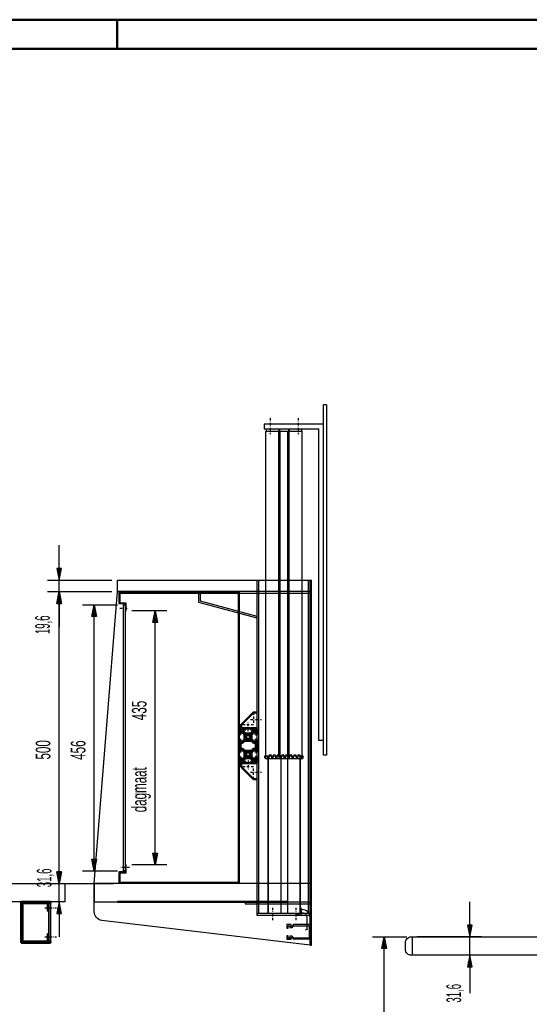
# Model space of a CAD drawing. Extents: x -13867 to -9787, y -294 to 2556.
# Tile 3 of 4: x -11804 to -10932, y 870 to 2556. Entities that reach past the tile are written whole.
import ezdxf
from ezdxf.enums import TextEntityAlignment as Align

# ---------------------------------------------------------------- set-up
doc = ezdxf.new("R2010")
doc.units = 0
doc.header["$MEASUREMENT"] = 0
doc.linetypes.add('DASHDOT', pattern=[8.5, 4, -2, 0.5, -2])
doc.linetypes.add('HIDDEN', pattern=[7, 4, -3])
doc.layers.get('0').update_dxf_attribs({"linetype": 'CONTINUOUS'})
for name, color, linetype in [('DIM49', 4, 'CONTINUOUS'), ('LE_HIDDEN', 7, 'CONTINUOUS'), ('LE_MIDDLE', 7, 'CONTINUOUS'), ('TXT_DIM49', 2, 'CONTINUOUS')]:
    doc.layers.add(name, color=color, linetype=linetype)
doc.layers.add('LE_ALL', color=7, linetype='CONTINUOUS', lineweight=50)

# ---------------------------------------------------------------- blocks, each defined once
blk = doc.blocks.new('_D3', base_point=(-11726.7, 1045))
at = {"layer": 'DIM49', "color": 1}
for p, q in [((-11736.7, 1096.6), (-11736.7, 1136.6)), ((-11732.7, 1096.6), (-11740.7, 1096.6)), ((-11740.7, 1096.6), (-11736.7, 1076.6)), ((-11736.7, 1076.6), (-11732.7, 1096.6)), ((-11738.7, 1095.6), (-11738.7, 1087.6)), ((-11736.7, 1095.6), (-11736.7, 1077.6)), ((-11734.7, 1095.6), (-11734.7, 1087.6)), ((-11756.7, 1076.6), (-11643.7, 1076.6)), ((-11736.7, 1045), (-11736.7, 1076.6)), ((-11736.7, 1045), (-11740.7, 1025)), ((-11738.7, 1026), (-11738.7, 1034)), ((-11732.7, 1025), (-11736.7, 1045)), ((-11736.7, 1026), (-11736.7, 1044)), ((-11734.7, 1026), (-11734.7, 1034)), ((-11740.7, 1025), (-11732.7, 1025)), ((-11736.7, 1025), (-11736.7, 985))]:
    blk.add_line(p, q, dxfattribs=at)
at = {"layer": 'TXT_DIM49', "width": 0.491}
blk.add_text('31,6', height=25, rotation=90, dxfattribs=at).set_placement((-11749.8, 1086.3), align=Align.CENTER)
blk = doc.blocks.new('_D4', base_point=(-11636.7, 1576.6))
at = {"layer": 'DIM49', "color": 1}
for p, q in [((-11756.7, 1576.6), (-11646.7, 1576.6)), ((-11740.7, 1556.6), (-11736.7, 1576.6)), ((-11736.7, 1576.6), (-11732.7, 1556.6)), ((-11736.7, 1557.6), (-11736.7, 1575.6)), ((-11732.7, 1556.6), (-11740.7, 1556.6)), ((-11738.7, 1557.6), (-11738.7, 1565.6)), ((-11736.7, 1096.6), (-11736.7, 1556.6)), ((-11734.7, 1557.6), (-11734.7, 1565.6)), ((-11736.7, 1076.6), (-11740.7, 1096.6)), ((-11740.7, 1096.6), (-11732.7, 1096.6)), ((-11732.7, 1096.6), (-11736.7, 1076.6)), ((-11738.7, 1095.6), (-11738.7, 1087.6)), ((-11736.7, 1095.6), (-11736.7, 1077.6)), ((-11734.7, 1095.6), (-11734.7, 1087.6)), ((-11756.7, 1076.6), (-11643.7, 1076.6))]:
    blk.add_line(p, q, dxfattribs=at)
at = {"layer": 'TXT_DIM49', "width": 0.596}
blk.add_text('500', height=25, rotation=90, dxfattribs=at).set_placement((-11751.7, 1305.6), align=Align.CENTER)
blk = doc.blocks.new('_D5', base_point=(-11636.7, 1576.6))
at = {"layer": 'DIM49', "color": 1}
for p, q in [((-11736.7, 1616.2), (-11736.7, 1656.2)), ((-11732.7, 1616.2), (-11740.7, 1616.2)), ((-11740.7, 1616.2), (-11736.7, 1596.2)), ((-11738.7, 1615.2), (-11738.7, 1607.2)), ((-11736.7, 1596.2), (-11732.7, 1616.2)), ((-11736.7, 1615.2), (-11736.7, 1597.2)), ((-11734.7, 1615.2), (-11734.7, 1607.2)), ((-11756.7, 1596.2), (-11646.7, 1596.2)), ((-11736.7, 1576.6), (-11736.7, 1596.2)), ((-11756.7, 1576.6), (-11646.7, 1576.6)), ((-11736.7, 1576.6), (-11740.7, 1556.6)), ((-11732.7, 1556.6), (-11736.7, 1576.6)), ((-11736.7, 1557.6), (-11736.7, 1575.6)), ((-11740.7, 1556.6), (-11732.7, 1556.6)), ((-11738.7, 1557.6), (-11738.7, 1565.6)), ((-11736.7, 1556.6), (-11736.7, 1516.6)), ((-11734.7, 1557.6), (-11734.7, 1565.6))]:
    blk.add_line(p, q, dxfattribs=at)
at = {"layer": 'TXT_DIM49', "width": 0.491}
blk.add_text('19,6', height=25, rotation=90, dxfattribs=at).set_placement((-11752.7, 1519.9), align=Align.CENTER)
blk = doc.blocks.new('_D6', base_point=(-11626.7, 1098.1))
at = {"layer": 'DIM49', "color": 1}
for p, q in [((-11696.7, 1554.1), (-11636.7, 1554.1)), ((-11680.7, 1534.1), (-11676.7, 1554.1)), ((-11676.7, 1554.1), (-11672.7, 1534.1)), ((-11676.7, 1535.1), (-11676.7, 1553.1)), ((-11678.7, 1535.1), (-11678.7, 1543.1)), ((-11674.7, 1535.1), (-11674.7, 1543.1)), ((-11672.7, 1534.1), (-11680.7, 1534.1)), ((-11676.7, 1118.1), (-11676.7, 1534.1)), ((-11676.7, 1098.1), (-11680.7, 1118.1)), ((-11680.7, 1118.1), (-11672.7, 1118.1)), ((-11678.7, 1117.1), (-11678.7, 1109.1)), ((-11672.7, 1118.1), (-11676.7, 1098.1)), ((-11676.7, 1117.1), (-11676.7, 1099.1)), ((-11674.7, 1117.1), (-11674.7, 1109.1)), ((-11696.7, 1098.1), (-11636.7, 1098.1))]:
    blk.add_line(p, q, dxfattribs=at)
at = {"layer": 'TXT_DIM49', "width": 0.596}
blk.add_text('456', height=25, rotation=90, dxfattribs=at).set_placement((-11691.7, 1305.1), align=Align.CENTER)
blk = doc.blocks.new('_D7', base_point=(-11622.2, 1108.6))
at = {"layer": 'DIM49', "color": 1}
for p, q in [((-11552.2, 1543.6), (-11612.2, 1543.6)), ((-11576.2, 1523.6), (-11572.2, 1543.6)), ((-11572.2, 1543.6), (-11568.2, 1523.6)), ((-11572.2, 1524.6), (-11572.2, 1542.6)), ((-11568.2, 1523.6), (-11576.2, 1523.6)), ((-11574.2, 1524.6), (-11574.2, 1532.6)), ((-11572.2, 1128.6), (-11572.2, 1523.6)), ((-11570.2, 1524.6), (-11570.2, 1532.6)), ((-11572.2, 1108.6), (-11576.2, 1128.6)), ((-11576.2, 1128.6), (-11568.2, 1128.6)), ((-11574.2, 1127.6), (-11574.2, 1119.6)), ((-11568.2, 1128.6), (-11572.2, 1108.6)), ((-11572.2, 1127.6), (-11572.2, 1109.6)), ((-11570.2, 1127.6), (-11570.2, 1119.6)), ((-11552.2, 1108.6), (-11612.2, 1108.6))]:
    blk.add_line(p, q, dxfattribs=at)
at = {"layer": 'TXT_DIM49'}
for s, width, p in [('435', 0.596, (-11587.2, 1373)), ('dagmaat', 0.592, (-11587.2, 1237.2))]:
    blk.add_text(s, height=25, rotation=90, dxfattribs=dict(at, width=width)).set_placement(p, align=Align.CENTER)
blk = doc.blocks.new('_D19', base_point=(-11133.7, 953.6))
at = {"layer": 'DIM49', "color": 1}
for p, q in [((-11033.7, 1005.2), (-11033.7, 1045.2)), ((-11029.7, 1005.2), (-11037.7, 1005.2)), ((-11037.7, 1005.2), (-11033.7, 985.2)), ((-11035.7, 1004.2), (-11035.7, 996.2)), ((-11033.7, 985.2), (-11029.7, 1005.2)), ((-11033.7, 1004.2), (-11033.7, 986.2)), ((-11031.7, 1004.2), (-11031.7, 996.2)), ((-11013.7, 985.2), (-11123.7, 985.2)), ((-11033.7, 953.6), (-11033.7, 985.2)), ((-11013.7, 953.6), (-11123.7, 953.6)), ((-11033.7, 953.6), (-11037.7, 933.6)), ((-11029.7, 933.6), (-11033.7, 953.6)), ((-11033.7, 934.6), (-11033.7, 952.6)), ((-11037.7, 933.6), (-11029.7, 933.6)), ((-11035.7, 934.6), (-11035.7, 942.6)), ((-11033.7, 933.6), (-11033.7, 888.5)), ((-11031.7, 934.6), (-11031.7, 942.6))]:
    blk.add_line(p, q, dxfattribs=at)
at = {"layer": 'TXT_DIM49', "width": 0.491}
blk.add_text('31,6', height=25, rotation=90, dxfattribs=at).set_placement((-11048.7, 888.5), align=Align.CENTER)
blk = doc.blocks.new('_D20', base_point=(-11180.4, 316.6))
at = {"layer": 'DIM49', "color": 1}
for p, q in [((-11200.4, 985.2), (-11141.7, 985.2)), ((-11184.4, 965.2), (-11180.4, 985.2)), ((-11180.4, 985.2), (-11176.4, 965.2)), ((-11180.4, 966.2), (-11180.4, 984.2)), ((-11176.4, 965.2), (-11184.4, 965.2)), ((-11182.4, 966.2), (-11182.4, 974.2)), ((-11180.4, 336.6), (-11180.4, 965.2)), ((-11178.4, 966.2), (-11178.4, 974.2)), ((-11180.4, 316.6), (-11184.4, 336.6)), ((-11184.4, 336.6), (-11176.4, 336.6)), ((-11182.4, 335.6), (-11182.4, 327.6)), ((-11176.4, 336.6), (-11180.4, 316.6)), ((-11180.4, 335.6), (-11180.4, 317.6)), ((-11178.4, 335.6), (-11178.4, 327.6))]:
    blk.add_line(p, q, dxfattribs=at)
at = {"layer": 'TXT_DIM49', "width": 0.535}
blk.add_text('668,6', height=25, rotation=90, dxfattribs=at).set_placement((-11195.4, 618.8), align=Align.CENTER)

msp = doc.modelspace()

# ---------------------------------------------------------------- linework, layer by layer
for p, q in [((-11284.2, 1296.6), (-11284.2, 1896.6)), ((-11279.2, 1896.6), (-11284.2, 1896.6)), ((-11279.2, 1896.6), (-11279.2, 1296.6)), ((-11360.6, 1855.6), (-11360.6, 1851.6)), ((-11359.6, 1855.6), (-11359.6, 1851.6)), ((-11343.8, 1855.6), (-11343.8, 1851.6)), ((-11342.8, 1855.6), (-11342.8, 1851.6)), ((-11382.7, 1851.6), (-11320.7, 1851.6)), ((-11382.7, 1295.1), (-11382.7, 1851.6)), ((-11360.7, 1295.1), (-11360.7, 1851.6)), ((-11358.4, 1295.1), (-11358.4, 1851.6)), ((-11345, 1295.1), (-11345, 1851.6)), ((-11342.7, 1295.1), (-11342.7, 1851.6)), ((-11320.7, 1295.1), (-11320.7, 1851.6)), ((-11636.7, 1596.2), (-11304.7, 1596.2)), ((-11636.7, 1576.6), (-11636.7, 1596.2)), ((-11398.2, 1596.2), (-11398.2, 1022)), ((-11395.2, 1596.2), (-11395.2, 1025)), ((-11309.7, 1025), (-11309.7, 1596.2)), ((-11306.7, 971.2), (-11306.7, 1596.2)), ((-11306.7, 1022), (-11306.7, 1596.2)), ((-11304.7, 971.2), (-11304.7, 1596.2)), ((-11676.7, 1076.6), (-11636.7, 1576.6)), ((-11306.7, 1576.6), (-11636.7, 1576.6)), ((-11633.7, 1555.6), (-11633.7, 1575.6)), ((-11633.7, 1575.6), (-11428.7, 1575.6)), ((-11632.2, 1574.1), (-11430.2, 1574.1)), ((-11518.2, 1576.6), (-11518.2, 1573.6)), ((-11306.7, 1573.6), (-11518.2, 1573.6)), ((-11498.2, 1573.6), (-11498.2, 1558.6)), ((-11495.2, 1573.6), (-11495.2, 1560.9)), ((-11623.7, 1555.6), (-11633.7, 1555.6)), ((-11498.2, 1558.6), (-11398.2, 1531.8)), ((-11623.7, 1543.6), (-11622.2, 1543.6)), ((-11400.2, 1342.6), (-11409.1, 1342.6)), ((-11384.3, 1292), (-11384.4, 1295.1)), ((-11384.4, 1295.1), (-11319, 1295.1)), ((-11321.1, 1290.1), (-11382.3, 1290.1)), ((-11379.2, 1290.1), (-11379.2, 1025)), ((-11378.7, 1290.1), (-11378.7, 1025)), ((-11357.4, 1290.1), (-11357.4, 1025)), ((-11346, 1290.1), (-11346, 1025)), ((-11324.7, 1290.1), (-11324.7, 1025)), ((-11324.2, 1290.1), (-11324.2, 1025)), ((-11319.1, 1292), (-11319, 1295.1)), ((-11279.2, 1296.6), (-11284.2, 1296.6)), ((-11622.2, 1108.6), (-11623.7, 1108.6)), ((-11306.7, 1076.6), (-11676.7, 1076.6)), ((-11676.7, 1028.3), (-11676.7, 1076.6)), ((-11676.7, 1076.6), (-11676.7, 1045)), ((-11754.2, 977), (-11754.2, 1043)), ((-11676.7, 1045), (-11306.7, 1045)), ((-11418.2, 1045), (-11418.2, 1042)), ((-11418.2, 1042), (-11306.7, 1042)), ((-11346, 1038.5), (-11346, 1025)), ((-11324.7, 1038.5), (-11324.7, 1025)), ((-11324.2, 1038.5), (-11324.2, 1023)), ((-11323.7, 1035), (-11324.2, 1035)), ((-11322.2, 1033.5), (-11322.2, 1024.5)), ((-11322.2, 1032), (-11320.8, 1032)), ((-11306.7, 1025), (-11398.2, 1025)), ((-11306.7, 1022), (-11398.2, 1022)), ((-11324.2, 1025), (-11379.2, 1025)), ((-11329.2, 1025), (-11329.2, 1024.5)), ((-11327.2, 1023), (-11327.7, 1023)), ((-11324.2, 1025), (-11327.2, 1025)), ((-11327.2, 1025), (-11327.2, 1023)), ((-11323.7, 1023), (-11324.2, 1023)), ((-11312.8, 1018.4), (-11312.8, 997.8)), ((-11307.2, 1018.4), (-11307.2, 999.3)), ((-11307.2, 1018.4), (-11307.2, 999.3)), ((-11344.2, 1007.2), (-11344.2, 1007.2)), ((-11344.2, 1005.2), (-11344.2, 1005.2)), ((-11339.7, 981.2), (-11346.7, 981.2)), ((-11306.7, 981.2), (-11335.5, 981.2)), ((-11131.7, 953.6), (-11131.7, 985.2)), ((-11304.7, 971.2), (-11306.7, 971.2)), ((-11306.7, 971.2), (-11304.7, 971.2))]:
    msp.add_line(p, q)
for points in [[(-11284.2, 1863.6), (-11385.7, 1863.6), (-11385.7, 1855.6), (-11292.2, 1855.6)], [(-11381.8, 1851.6), (-11381.8, 1855.6), (-11321.6, 1855.6), (-11321.6, 1851.6)], [(-11284.2, 1321.6), (-11292.2, 1321.6), (-11292.2, 1855.6)], [(-11428.7, 1575.6), (-11428.7, 1076.6), (-11633.7, 1076.6), (-11633.7, 1096.6)], [(-11622.2, 1543.6), (-11622.2, 1557.1), (-11632.2, 1557.1), (-11632.2, 1574.3)], [(-11430.2, 1574.1), (-11430.2, 1078.1), (-11631.7, 1078.1)], [(-11623.7, 1555.6), (-11623.7, 1096.6), (-11633.7, 1096.6)], [(-11623.7, 1098.1), (-11626.7, 1098.1), (-11626.7, 1554.1), (-11623.7, 1554.1)], [(-11495.2, 1560.9), (-11398.2, 1534.9), (-11399, 1532)], [(-11632.2, 1078.6), (-11632.2, 1095.1), (-11622.2, 1095.1), (-11622.2, 1108.6)], [(-11751.7, 977.5), (-11753.7, 977.5), (-11753.7, 1042.5), (-11751.7, 1042.5), (-11751.7, 977.5)], [(-11306.7, 1006.2), (-11335.5, 1006.2), (-11338.5, 1003.2), (-11339.7, 1003.2), (-11339.7, 1006.2), (-11346.7, 1006.2), (-11346.7, 1000.2), (-11344.7, 1000.2), (-11344.7, 1004.2), (-11341.7, 1004.2), (-11341.7, 1001.2), (-11337.7, 1001.2), (-11334.7, 1004.2), (-11308.7, 1004.2), (-11308.7, 983.2), (-11334.7, 983.2), (-11337.7, 986.2), (-11341.7, 986.2), (-11341.7, 983.2), (-11344.7, 983.2), (-11344.7, 987.2), (-11346.7, 987.2), (-11346.7, 981.2), (-11339.7, 981.2), (-11339.7, 984.2), (-11338.5, 984.2), (-11335.5, 981.2)]]:
    msp.add_lwpolyline(points)
for points in [[(-11319.2, 1291.8), (-11319.1, 1291.9, 0.02259), (-11319.1, 1292)], [(-11726.7, 1045), (-12433.7, 1045, -0.414214), (-12443.7, 1055), (-12443.7, 1066.6, -0.414214), (-12433.7, 1076.6), (-11726.7, 1076.6), (-11726.7, 1045)], [(-11306.7, 971.2), (-11663.5, 1013.4, -0.380108), (-11676.7, 1028.3)], [(-11322.2, 1026.4), (-11320.8, 1026.4, -0.414214), (-11312.8, 1018.4), (-11312.8, 997.8)], [(-10426.7, 953.6), (-11133.7, 953.6, -0.414214), (-11143.7, 963.6), (-11143.7, 975.2, -0.414214), (-11133.7, 985.2), (-10426.7, 985.2), (-10426.7, 953.6)]]:
    msp.add_lwpolyline(points, format="xyb")
for centre, radius, start, end in [((-11382.3, 1292.1), 2, -178, -90), ((-11321.1, 1292.1), 2, -90, -9.7647), ((-11323.7, 1033.5), 1.5, 0.0002, 90.0002), ((-11320.8, 1018.4), 13.6, 0.0002, 90.0002), ((-11327.7, 1024.5), 1.5, -179.9998, -89.9998), ((-11323.7, 1024.5), 1.5, -89.9998, 0.0002)]:
    msp.add_arc(centre, radius, start, end)
at = {"layer": 'LE_ALL', "color": 1}
msp.add_line((-11637.1, 2506.5), (-11637.1, 2556.5), dxfattribs=at)
at = {"layer": 'LE_ALL'}
for p, q in [((-11428.2, 1331.7), (-11428.2, 1340.6)), ((-11428.2, 1333.1), (-11428.2, 1331.7)), ((-11426.2, 1342.6), (-11417.2, 1342.6)), ((-11426.2, 1342.6), (-11398.2, 1342.6)), ((-11426, 1335.7), (-11426, 1331.7)), ((-11423.3, 1335.9), (-11425.8, 1335.9)), ((-11419.3, 1331.9), (-11423.2, 1335.8)), ((-11421.4, 1340.2), (-11421.4, 1337.7)), ((-11421.4, 1337.6), (-11417.5, 1333.7)), ((-11417.2, 1340.4), (-11421.2, 1340.4)), ((-11420.5, 1333.1), (-11419.3, 1331.9)), ((-11417.3, 1333.6), (-11409.1, 1333.6)), ((-11417.2, 1342.6), (-11417.2, 1340.4)), ((-11409.1, 1340.4), (-11409.1, 1342.6)), ((-11405.1, 1340.4), (-11409.1, 1340.4)), ((-11408.9, 1333.7), (-11405, 1337.6)), ((-11403.2, 1335.8), (-11407.1, 1331.9)), ((-11407.1, 1331.9), (-11405.9, 1333.1)), ((-11405.9, 1333.1), (-11405.9, 1333.1)), ((-11404.9, 1337.7), (-11404.9, 1340.2)), ((-11400.6, 1335.9), (-11403.1, 1335.9)), ((-11400.4, 1331.7), (-11400.4, 1335.7)), ((-11398.2, 1340.6), (-11398.2, 1331.7)), ((-11398.2, 1331.7), (-11398.2, 1340.6)), ((-11398.2, 1333.1), (-11398.2, 1331.7)), ((-11426, 1331.7), (-11428.2, 1331.7)), ((-11428.2, 1323.6), (-11426, 1323.6)), ((-11428.2, 1301.7), (-11428.2, 1323.6)), ((-11428.2, 1323.6), (-11428.2, 1322.1)), ((-11426, 1331.7), (-11426, 1331.7)), ((-11426, 1323.6), (-11426, 1323.6)), ((-11426, 1323.6), (-11426, 1319.6)), ((-11426, 1322.1), (-11426, 1323.6)), ((-11426, 1322.1), (-11426, 1322.1)), ((-11425.8, 1319.4), (-11423.3, 1319.4)), ((-11423.2, 1319.4), (-11419.3, 1323.3)), ((-11419.3, 1323.3), (-11420.5, 1322.1)), ((-11419.2, 1331.7), (-11419.2, 1323.5)), ((-11419.2, 1323.5), (-11419.2, 1331.7)), ((-11416.3, 1329.1), (-11417.7, 1330.8)), ((-11417.7, 1324.5), (-11416.3, 1326.1)), ((-11416.4, 1332.1), (-11414.7, 1330.8)), ((-11414.7, 1324.5), (-11416.4, 1323.1)), ((-11411.7, 1330.8), (-11410, 1332.1)), ((-11410, 1323.1), (-11411.7, 1324.5)), ((-11408.7, 1330.8), (-11410.1, 1329.1)), ((-11410.1, 1326.1), (-11408.7, 1324.5)), ((-11407.2, 1323.5), (-11407.2, 1331.7)), ((-11407.2, 1331.7), (-11407.2, 1323.5)), ((-11407.1, 1323.3), (-11403.2, 1319.4)), ((-11405.9, 1322.1), (-11407.1, 1323.3)), ((-11405.9, 1322.1), (-11405.9, 1322.1)), ((-11403.1, 1319.4), (-11400.6, 1319.4)), ((-11398.2, 1331.7), (-11400.4, 1331.7)), ((-11400.4, 1323.6), (-11398.2, 1323.6)), ((-11400.4, 1319.6), (-11400.4, 1323.6)), ((-11398.2, 1323.6), (-11398.2, 1301.7)), ((-11398.2, 1301.7), (-11398.2, 1323.6)), ((-11398.2, 1323.6), (-11398.2, 1322.1)), ((-11428.2, 1303.1), (-11428.2, 1301.7)), ((-11426, 1301.7), (-11428.2, 1301.7)), ((-11426, 1305.7), (-11426, 1301.7)), ((-11426, 1301.7), (-11426, 1301.7)), ((-11423.3, 1305.9), (-11425.8, 1305.9)), ((-11419.3, 1301.9), (-11423.2, 1305.8)), ((-11420.5, 1303.1), (-11419.3, 1301.9)), ((-11419.2, 1301.7), (-11419.2, 1293.5)), ((-11419.2, 1293.5), (-11419.2, 1301.7)), ((-11416.3, 1299.1), (-11417.7, 1300.8)), ((-11416.4, 1302.1), (-11414.7, 1300.8)), ((-11411.7, 1300.8), (-11410, 1302.1)), ((-11408.7, 1300.8), (-11410.1, 1299.1)), ((-11407.2, 1293.5), (-11407.2, 1301.7)), ((-11407.2, 1301.7), (-11407.2, 1293.5)), ((-11403.2, 1305.8), (-11407.1, 1301.9)), ((-11407.1, 1301.9), (-11405.9, 1303.1)), ((-11405.9, 1303.1), (-11405.9, 1303.1)), ((-11400.6, 1305.9), (-11403.1, 1305.9)), ((-11400.7, 1306.6), (-11402.7, 1306.6)), ((-11400.4, 1301.7), (-11400.4, 1305.7)), ((-11398.2, 1301.7), (-11400.4, 1301.7)), ((-11398.2, 1303.1), (-11398.2, 1301.7)), ((-11428.2, 1293.6), (-11426, 1293.6)), ((-11428.2, 1284.6), (-11428.2, 1293.6)), ((-11428.2, 1293.6), (-11428.2, 1292.1)), ((-11398.2, 1282.6), (-11426.2, 1282.6)), ((-11426, 1293.6), (-11426, 1293.6)), ((-11426, 1293.6), (-11426, 1289.6)), ((-11426, 1292.1), (-11426, 1293.6)), ((-11426, 1292.1), (-11426, 1292.1)), ((-11425.8, 1289.4), (-11423.3, 1289.4)), ((-11425.2, 1282.6), (-11425.2, 1276.6)), ((-11423.2, 1289.4), (-11419.3, 1293.3)), ((-11417.5, 1291.5), (-11421.4, 1287.6)), ((-11421.4, 1287.5), (-11421.4, 1285)), ((-11421.2, 1284.8), (-11417.2, 1284.8)), ((-11419.3, 1293.3), (-11420.5, 1292.1)), ((-11417.7, 1294.5), (-11416.3, 1296.1)), ((-11409.1, 1291.6), (-11417.3, 1291.6)), ((-11417.2, 1284.8), (-11417.2, 1282.6)), ((-11414.7, 1294.5), (-11416.4, 1293.1)), ((-11410, 1293.1), (-11411.7, 1294.5)), ((-11410.1, 1296.1), (-11408.7, 1294.5)), ((-11409.1, 1284.8), (-11405.1, 1284.8)), ((-11409.1, 1282.6), (-11409.1, 1284.8)), ((-11405, 1287.6), (-11408.9, 1291.5)), ((-11407.1, 1293.3), (-11403.2, 1289.4)), ((-11405.9, 1292.1), (-11407.1, 1293.3)), ((-11405.9, 1292.1), (-11405.9, 1292.1)), ((-11404.9, 1285), (-11404.9, 1287.5)), ((-11403.1, 1289.4), (-11400.6, 1289.4)), ((-11400.4, 1293.6), (-11398.2, 1293.6)), ((-11400.4, 1289.6), (-11400.4, 1293.6)), ((-11398.2, 1293.6), (-11398.2, 1284.6)), ((-11398.2, 1284.6), (-11398.2, 1293.6)), ((-11398.2, 1293.6), (-11398.2, 1292.1)), ((-11425.2, 1276.6), (-11404.2, 1255.6)), ((-11404.2, 1255.6), (-11398.2, 1255.6)), ((-11346.7, 1045), (-11636.7, 1045)), ((-11343.3, 1009.2), (-11343.3, 1009.2)), ((-11343.3, 1009.2), (-11343.3, 1009.2))]:
    msp.add_line(p, q, dxfattribs=at)
at = {"layer": 'LE_ALL', "color": 10}
for points in [[(-13867.1, -293.5), (-9787.1, -293.5), (-9787.1, 2556.5), (-13867.1, 2556.5), (-13867.1, -293.5)], [(-13817.1, -243.5), (-9837.1, -243.5), (-9837.1, 2506.5), (-13817.1, 2506.5), (-13817.1, -243.5)]]:
    msp.add_lwpolyline(points, dxfattribs=at)
at = {"layer": 'LE_ALL'}
for points in [[(-11425.2, 1342.6), (-11425.2, 1348.6), (-11404.2, 1369.6), (-11398.2, 1369.6)], [(-11426, 1331.7), (-11426, 1333.1), (-11426, 1333.1)], [(-11426, 1301.7), (-11426, 1303.1), (-11426, 1303.1)], [(-11398.2, 1293.6), (-11398.2, 1291.6), (-11398.2, 1293.6)], [(-11751.7, 1043.1), (-11751.7, 1045), (-11801.7, 1045), (-11801.7, 975)], [(-11751.7, 977), (-11799.7, 977), (-11799.7, 1043), (-11751.7, 1043)], [(-11756.2, 1043), (-11756.2, 1030), (-11754.2, 1030)], [(-11754.2, 990), (-11756.2, 990), (-11756.2, 977)], [(-11751.7, 977), (-11751.7, 975), (-11801.7, 975)]]:
    msp.add_lwpolyline(points, dxfattribs=at)
for points in [[(-11423.7, 1341.3), (-11425.9, 1341.3, 0.414214), (-11426.9, 1340.3), (-11426.9, 1338.1, 0.414214), (-11425.9, 1337.1), (-11423.7, 1337.1, 0.414214), (-11422.7, 1338.1), (-11422.7, 1340.3, 0.414214), (-11423.7, 1341.3)], [(-11402.7, 1341.3, 0.414214), (-11403.7, 1340.3), (-11403.7, 1338.1, 0.414214), (-11402.7, 1337.1), (-11400.5, 1337.1, 0.414214), (-11399.5, 1338.1), (-11399.5, 1340.3, 0.414214), (-11400.5, 1341.3), (-11402.7, 1341.3)], [(-11418.5, 1321.1, 0.198912), (-11419.6, 1320.7), (-11422.1, 1318.1, -0.198912), (-11423.2, 1317.7), (-11425, 1317.7, 0.414214), (-11426.5, 1316.2), (-11426.5, 1309, 0.414214), (-11425, 1307.5), (-11423.2, 1307.5, -0.198912), (-11422.1, 1307.1), (-11419.6, 1304.5, 0.198912), (-11418.5, 1304.1), (-11407.8, 1304.1, 0.198912), (-11406.8, 1304.5), (-11404.3, 1307.1, -0.198912), (-11403.2, 1307.5), (-11401.3, 1307.5, 0.414214), (-11399.8, 1309), (-11399.8, 1316.2, 0.414214), (-11401.3, 1317.7), (-11403.2, 1317.7, -0.198912), (-11404.3, 1318.1), (-11406.8, 1320.7, 0.198912), (-11407.8, 1321.1), (-11418.5, 1321.1)], [(-11414.7, 1330.8), (-11416.4, 1332.1, 0.087489), (-11417.7, 1330.8), (-11416.3, 1329.1, 0.23088), (-11416.3, 1326.1), (-11417.7, 1324.5, 0.087489), (-11416.4, 1323.1), (-11414.7, 1324.5, 0.23088), (-11411.7, 1324.5), (-11410, 1323.1, 0.087489), (-11408.7, 1324.5), (-11410.1, 1326.1, 0.23088), (-11410.1, 1329.1), (-11408.7, 1330.8, 0.087489), (-11410, 1332.1), (-11411.7, 1330.8, 0.23088), (-11414.7, 1330.8)], [(-11414.7, 1300.8), (-11416.4, 1302.1, 0.087489), (-11417.7, 1300.8), (-11416.3, 1299.1, 0.23088), (-11416.3, 1296.1), (-11417.7, 1294.5, 0.087489), (-11416.4, 1293.1), (-11414.7, 1294.5, 0.23088), (-11411.7, 1294.5), (-11410, 1293.1, 0.087489), (-11408.7, 1294.5), (-11410.1, 1296.1, 0.23088), (-11410.1, 1299.1), (-11408.7, 1300.8, 0.087489), (-11410, 1302.1), (-11411.7, 1300.8, 0.23088), (-11414.7, 1300.8)], [(-11423.7, 1288.1), (-11425.9, 1288.1, 0.414214), (-11426.9, 1287.1), (-11426.9, 1284.9, 0.414214), (-11425.9, 1283.9), (-11423.7, 1283.9, 0.414214), (-11422.7, 1284.9), (-11422.7, 1287.1, 0.414214), (-11423.7, 1288.1)], [(-11400.5, 1288.1), (-11402.7, 1288.1, 0.414214), (-11403.7, 1287.1), (-11403.7, 1284.9, 0.414214), (-11402.7, 1283.9), (-11400.5, 1283.9, 0.414214), (-11399.5, 1284.9), (-11399.5, 1287.1, 0.414214), (-11400.5, 1288.1)]]:
    msp.add_lwpolyline(points, format="xyb", dxfattribs=at)
for centre, radius, start, end in [((-11426.2, 1340.6), 2, 90, 180), ((-11425.8, 1335.7), 0.2, 90, 180), ((-11423.3, 1335.7), 0.2, 45, 90), ((-11421.2, 1340.2), 0.2, 90, 180), ((-11421.2, 1337.7), 0.2, 180, -135), ((-11417.3, 1333.8), 0.2, -135, -90), ((-11409.1, 1333.8), 0.2, -90, -45), ((-11405.1, 1340.2), 0.2, 0, 90), ((-11405.1, 1337.7), 0.2, -45, 0), ((-11403.1, 1335.7), 0.2, 90, 135), ((-11400.6, 1335.7), 0.2, 0, 90), ((-11400.2, 1340.6), 2, 0, 90), ((-11425.8, 1319.6), 0.2, 180, -90), ((-11423.3, 1319.6), 0.2, -90, -45), ((-11419.4, 1331.7), 0.2, 0, 45), ((-11419.4, 1323.5), 0.2, -45, 0), ((-11413.2, 1327.6), 5.5, 125, 145), ((-11413.2, 1327.6), 5.5, -145, -125), ((-11413.2, 1327.6), 5.5, 35, 55), ((-11413.2, 1327.6), 5.5, -55, -35), ((-11407, 1331.7), 0.2, 135, 180), ((-11407, 1323.5), 0.2, 180, -135), ((-11403.1, 1319.6), 0.2, -135, -90), ((-11400.6, 1319.6), 0.2, -90, 0), ((-11425.8, 1305.7), 0.2, 90, 180), ((-11423.3, 1305.7), 0.2, 45, 90), ((-11419.4, 1301.7), 0.2, 0, 45), ((-11413.2, 1297.6), 5.5, 125, 145), ((-11413.2, 1297.6), 5.5, 35, 55), ((-11407, 1301.7), 0.2, 135, 180), ((-11403.1, 1305.7), 0.2, 90, 135), ((-11400.6, 1305.7), 0.2, 0, 90), ((-11426.2, 1284.6), 2, 180, -90), ((-11425.8, 1289.6), 0.2, 180, -90), ((-11423.3, 1289.6), 0.2, -90, -45), ((-11421.2, 1287.5), 0.2, 135, 180), ((-11421.2, 1285), 0.2, 180, -90), ((-11419.4, 1293.5), 0.2, -45, 0), ((-11413.2, 1297.6), 5.5, -145, -125), ((-11417.3, 1291.4), 0.2, 90, 135), ((-11413.2, 1297.6), 5.5, -55, -35), ((-11409.1, 1291.4), 0.2, 45, 90), ((-11407, 1293.5), 0.2, 180, -135), ((-11405.1, 1285), 0.2, -90, 0), ((-11405.1, 1287.5), 0.2, 0, 45), ((-11403.1, 1289.6), 0.2, -135, -90), ((-11400.6, 1289.6), 0.2, -90, 0), ((-11400.2, 1284.6), 2, -90, 0)]:
    msp.add_arc(centre, radius, start, end, dxfattribs=at)
for centre, major_axis, ratio, start_param, end_param in [((-11419.5, 1331.7), (0.324, 0.017), 0.650406, 0.377032, 0.530303), ((-11419.7, 1323.5), (0.457, -0.051), 0.65981, 6.232031, 6.357008), ((-11419.6, 1323.5), (0.441, -0.045), 0.659474, 6.095191, 6.224868), ((-11414.2, 1327.6), (0, -2.96), 0.843868, 4.44058, 4.71142), ((-11414.2, 1327.6), (0, -2.96), 0.843814, 4.711421, 4.983281), ((-11413.8, 1327.5), (0.11, -3.28), 0.873085, 4.167695, 4.412465), ((-11413.8, 1327.7), (-0.11, -3.28), 0.873037, 5.011288, 5.256975), ((-11413.1, 1326.6), (3.02, 0.08), 0.816418, 4.281815, 4.428986), ((-11413.2, 1326.4), (2.85, 0.02), 0.792767, 4.444273, 4.576973), ((-11413.2, 1326.2), (2.7, 0), 0.771183, 4.582769, 4.722859), ((-11413.2, 1326.2), (2.71, 0), 0.772157, 4.722878, 4.863853), ((-11413.2, 1326.4), (2.88, -0.03), 0.797389, 4.871943, 5.004311), ((-11413.3, 1326.6), (3.05, -0.1), 0.82145, 5.021845, 5.156948), ((-11413.4, 1328.1), (3.43, 0.48), 0.877034, 0.916678, 1.039695), ((-11413.4, 1327.1), (3.43, -0.49), 0.878162, 5.25071, 5.369821), ((-11412.6, 1327.5), (-0.11, -3.28), 0.873037, 1.869695, 2.115383), ((-11412.6, 1327.7), (0.11, -3.28), 0.873085, 1.026102, 1.270873), ((-11412.2, 1327.6), (0, -2.96), 0.843814, 1.752732, 1.841688), ((-11412.2, 1327.6), (0, -2.96), 0.843868, 1.298987, 1.385378), ((-11419.5, 1301.7), (0.324, 0.017), 0.650406, 0.377032, 0.530303), ((-11413.8, 1297.5), (0.11, -3.28), 0.873085, 4.167695, 4.412465), ((-11413.4, 1298.1), (3.43, 0.48), 0.877034, 0.916678, 1.039695), ((-11412.6, 1297.5), (-0.11, -3.28), 0.873037, 1.869695, 2.115383), ((-11419.7, 1293.5), (0.457, -0.051), 0.65981, 6.232031, 6.357008), ((-11419.6, 1293.5), (0.441, -0.045), 0.659474, 6.095191, 6.224868), ((-11414.2, 1297.6), (0, -2.96), 0.843868, 4.44058, 4.71142), ((-11414.2, 1297.6), (0, -2.96), 0.843814, 4.711421, 4.983281), ((-11413.8, 1297.7), (-0.11, -3.28), 0.873037, 5.011288, 5.256975), ((-11413.1, 1296.6), (3.02, 0.08), 0.816418, 4.281815, 4.428986), ((-11413.2, 1296.4), (2.85, 0.02), 0.792767, 4.444273, 4.576973), ((-11413.2, 1296.2), (2.7, 0), 0.771183, 4.582769, 4.722859), ((-11413.2, 1296.2), (2.71, 0), 0.772157, 4.722878, 4.863853), ((-11413.2, 1296.4), (2.88, -0.03), 0.797389, 4.871943, 5.004311), ((-11413.3, 1296.6), (3.05, -0.1), 0.82145, 5.021845, 5.156948), ((-11413.4, 1297.1), (3.43, -0.49), 0.878162, 5.25071, 5.369821), ((-11412.6, 1297.7), (0.11, -3.28), 0.873085, 1.026102, 1.270873), ((-11412.2, 1297.6), (0, -2.96), 0.843814, 1.752732, 1.841688), ((-11412.2, 1297.6), (0, -2.96), 0.843868, 1.298987, 1.385378)]:
    msp.add_ellipse(centre, major_axis=major_axis, ratio=ratio, start_param=start_param, end_param=end_param, dxfattribs=at)
at = {"layer": 'LE_HIDDEN', "color": 1, "linetype": 'HIDDEN'}
for p, q in [((-11382.7, 1295.1), (-11382.7, 1292.6)), ((-11320.7, 1292.6), (-11382.7, 1292.6)), ((-11324.2, 1296.6), (-11379.2, 1296.6)), ((-11379.2, 1290.1), (-11379.2, 1292.6)), ((-11378.7, 1290.1), (-11378.7, 1292.6)), ((-11360.7, 1295.1), (-11360.7, 1292.6)), ((-11358.4, 1295.1), (-11358.4, 1292.6)), ((-11357.4, 1290.1), (-11357.4, 1292.6)), ((-11346, 1290.1), (-11346, 1292.6)), ((-11345, 1295.1), (-11345, 1292.6)), ((-11342.7, 1295.1), (-11342.7, 1292.6)), ((-11324.7, 1290.1), (-11324.7, 1292.6)), ((-11324.2, 1290.1), (-11324.2, 1292.6)), ((-11320.7, 1295.1), (-11320.7, 1292.6))]:
    msp.add_line(p, q, dxfattribs=at)
for points in [[(-11404.2, 1369.6), (-11404.2, 1348.6), (-11425.2, 1348.6)], [(-11404.2, 1255.6), (-11404.2, 1276.6), (-11425.2, 1276.6)]]:
    msp.add_lwpolyline(points, dxfattribs=at)
at = {"layer": 'LE_MIDDLE', "color": 1, "linetype": 'DASHDOT'}
for p, q in [((-11375.7, 1873.6), (-11375.7, 1846.6)), ((-11327.7, 1873.6), (-11327.7, 1846.6)), ((-11632.7, 1548.1), (-11616.2, 1548.1)), ((-11413.2, 1337.6), (-11413.2, 1353.6)), ((-11409.2, 1357.6), (-11390.2, 1357.6)), ((-11413.2, 1287.6), (-11413.2, 1271.6)), ((-11409.2, 1267.6), (-11390.2, 1267.6)), ((-11616.2, 1104.1), (-11632.7, 1104.1)), ((-11761.2, 1035), (-11741.2, 1035)), ((-11371.7, 1035), (-11371.7, 1012)), ((-11331.7, 1035), (-11331.7, 1012)), ((-11331.7, 1035), (-11331.7, 1012)), ((-11314.9, 997.2), (-11306.2, 999.6)), ((-11314.9, 997.2), (-11306.2, 999.6)), ((-11761.2, 985), (-11741.2, 985))]:
    msp.add_line(p, q, dxfattribs=at)

# ---------------------------------------------------------------- block references
at = {"layer": 'DIM49'}
for name, p in [('_D5', (-11636.7, 1576.6)), ('_D4', (-11636.7, 1576.6)), ('_D6', (-11626.7, 1098.1)), ('_D7', (-11622.2, 1108.6)), ('_D3', (-11726.7, 1045)), ('_D19', (-11133.7, 953.6)), ('_D20', (-11180.4, 316.6))]:
    msp.add_blockref(name, p, dxfattribs=at)

doc.saveas('drawing.dxf')
